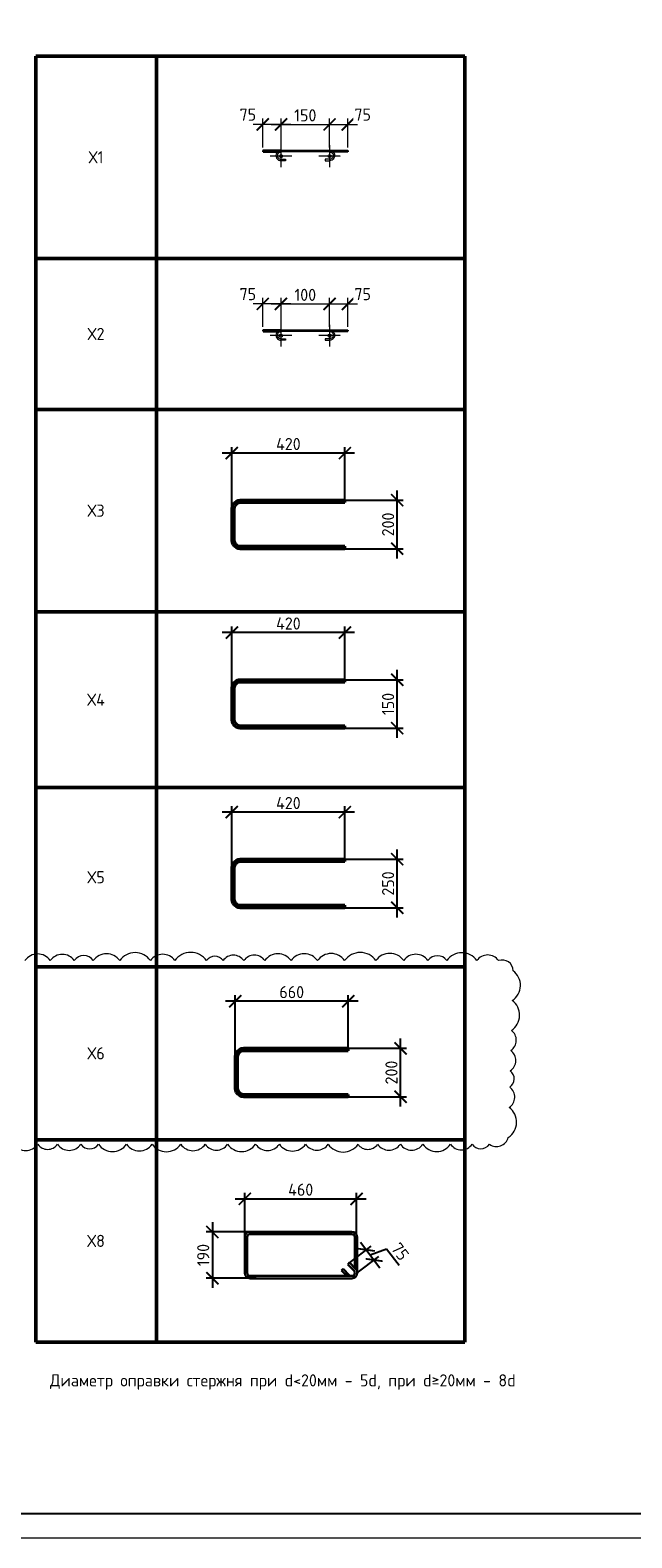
# Model space of a CAD drawing. Header units: millimetres. Extents: x 349531 to 1063351, y -131924 to 96186.
# Tile 127 of 228: x 611992 to 624383, y -77177 to -46141. Entities that reach past the tile are written whole.
import ezdxf

# ---------------------------------------------------------------- set-up
doc = ezdxf.new("R2010")
doc.units = ezdxf.units.MM
doc.linetypes.add('CENTER2', pattern=[28.575, 19.05, -3.175, 3.175, -3.175])
doc.linetypes.add('GOST2.303 4', pattern=[7, 5, -2, 0])
for name, color, linetype, lineweight in [('Арм_хомуты', 133, 'Continuous', 18), ('Арм_шпильки', 143, 'Continuous', 18), ('Выноски', 20, 'Continuous', 20), ('Осевая', 10, 'CENTER2', 20), ('подоснова', 151, 'Continuous', 5), ('поз.', 2, 'Continuous', 25), ('размер', 1, 'Continuous', 25), ('РАЗМЕРЫ', 1, 'Continuous', 9), ('ТОНКИЕ', 7, 'Continuous', 9)]:
    doc.layers.add(name, color=color, linetype=linetype, lineweight=lineweight)
doc.layers.add('Размеры _поперечного армирования', color=7, linetype='Continuous')
doc.layers.add('ТОЛСТЫЕ_ОСНОВНЫЕ', color=6, linetype='Continuous')
doc.styles.add('GOST 2.304', font='CS_Gost2304.shx')
doc.styles.add('GOST-2.304_Type-B', font='GOST_Common.ttf')
doc.dimstyles.new('мой', dxfattribs={"dimscale": 100, "dimtxt": 2.5, "dimasz": 2.5, "dimexe": 1.25, "dimexo": 0.625, "dimtad": 1, "dimdec": 0, "dimtxsty": 'GOST-2.304_Type-B', "dimblk": 'ARCHTICK', "dimcen": 2.5, "dimdle": 2, "dimaunit": 1, "dimadec": 1, "dimazin": 2, "dimtfac": 1, "dimtdec": 0, "dimtmove": 1, "dimatfit": 3, "dimfxl": 1, "dimtfill": 1, "dimlwd": -1, "dimlwe": -1, "dimarcsym": 0})
doc.dimstyles.new('СПДС', dxfattribs={"dimscale": 100, "dimtxt": 2.5, "dimasz": 2.5, "dimexe": 1.25, "dimexo": 0, "dimtad": 1, "dimdec": 0, "dimtxsty": 'GOST-2.304_Type-B', "dimblk": 'ARCHTICK', "dimcen": 2.5, "dimdle": 2, "dimadec": 0, "dimazin": 2, "dimtfac": 0.75, "dimtdec": 0, "dimtmove": 1, "dimatfit": 3, "dimfxl": 1, "dimtolj": 1, "dimarcsym": 1})

# ---------------------------------------------------------------- blocks, each defined once
blk = doc.blocks.new('*U1397')
at = {"layer": 'ТОЛСТЫЕ_ОСНОВНЫЕ', "color": 6}
blk.add_lwpolyline([(20, 5), (1256, 5), (1256, 589), (20, 589)], close=True, dxfattribs=at)
at = {"layer": 'ТОНКИЕ'}
blk.add_lwpolyline([(0, 0), (1261, 0), (1261, 594), (0, 594)], close=True, dxfattribs=at)
blk = doc.blocks.new('*T815')
at = {"layer": 'Выноски', "color": 0, "linetype": 'ByBlock', "lineweight": 50, "transparency": 16777216}
for p, q in [((0, 0), (8834, 0)), ((0, 0), (0, -26473)), ((2484, 0), (2484, -26473)), ((8834, 0), (8834, -26473)), ((0, -4165), (8834, -4165)), ((0, -7275), (8834, -7275)), ((0, -11440), (8834, -11440)), ((0, -15060), (8834, -15060)), ((0, -18749), (8834, -18749)), ((0, -22308), (8834, -22308)), ((0, -26473), (8834, -26473))]:
    blk.add_line(p, q, dxfattribs=at)
at = {"layer": 'Выноски', "color": 0, "transparency": 16777216, "char_height": 250, "width": 2183.67, "attachment_point": 5, "style": 'GOST-2.304_Type-B'}
for s, insert in [('Х1', (1242, -2083)), ('Х2', (1242, -5720)), ('Х3', (1242, -9358)), ('Х4', (1242, -13250)), ('Х5', (1242, -16904)), ('Х6', (1242, -20528)), ('Х8', (1242, -24390))]:
    blk.add_mtext(s, dxfattribs=dict(at, insert=insert))
blk = doc.blocks.new('*U490')
for p, q in [((-8, 0), (-7, 7.2)), ((-7, -7.2), (-8, 0)), ((-7, 7.2), (-4.2, 14)), ((-4.2, 14), (0.2, 19.8)), ((0.2, 19.8), (6, 24.2)), ((6, 24.2), (12.8, 27)), ((12.8, 27), (20, 28)), ((44, 28), (20, 28)), ((20, 20), (44, 20)), ((44, 20), (44, 28)), ((262.7, 28), (286.7, 28)), ((262.7, 20), (262.7, 28)), ((286.7, 20), (262.7, 20)), ((293.9, 27), (286.7, 28)), ((300.7, 24.2), (293.9, 27)), ((306.5, 19.8), (300.7, 24.2)), ((310.9, 14), (306.5, 19.8)), ((313.7, 7.2), (310.9, 14)), ((314.7, 0), (313.7, 7.2)), ((-4.2, -14), (-7, -7.2)), ((0.2, -19.8), (-4.2, -14)), ((6, -24.2), (0.2, -19.8)), ((12.8, -27), (6, -24.2)), ((20, -28), (12.8, -27)), ((20, -28), (286.7, -28)), ((286.7, -28), (293.9, -27)), ((293.9, -27), (300.7, -24.2)), ((300.7, -24.2), (306.5, -19.8)), ((306.5, -19.8), (310.9, -14)), ((310.9, -14), (313.7, -7.2)), ((313.7, -7.2), (314.7, 0))]:
    blk.add_line(p, q)
at = {"color": 0, "linetype": 'ByBlock', "lineweight": -2}
for p, q in [((0, 0), (0.7, 5.2)), ((0.7, 5.2), (2.7, 10)), ((2.7, 10), (5.9, 14.1)), ((5.9, 14.1), (10, 17.3)), ((10, 17.3), (14.8, 19.3)), ((14.8, 19.3), (20, 20)), ((291.8, 19.3), (286.7, 20)), ((296.7, 17.3), (291.8, 19.3)), ((300.8, 14.1), (296.7, 17.3)), ((304, 10), (300.8, 14.1)), ((306, 5.2), (304, 10)), ((306.7, 0), (306, 5.2)), ((0.7, -5.2), (0, 0)), ((2.7, -10), (0.7, -5.2)), ((5.9, -14.1), (2.7, -10)), ((10, -17.3), (5.9, -14.1)), ((14.8, -19.3), (10, -17.3)), ((20, -20), (14.8, -19.3)), ((20, -20), (286.7, -20)), ((286.7, -20), (291.8, -19.3)), ((291.8, -19.3), (296.7, -17.3)), ((296.7, -17.3), (300.8, -14.1)), ((300.8, -14.1), (304, -10)), ((304, -10), (306, -5.2)), ((306, -5.2), (306.7, 0))]:
    blk.add_line(p, q, dxfattribs=at)
at = {"style": 'GOST 2.304', "oblique": 15, "flags": 9}
for tag, p in [('ДИАМЕТР', (117.8, -62.2)), ('ДЛИНА', (118.1, -72.5)), ('ПОЗИЦИЯ', (118, -56.6)), ('КЛАСС', (118, -67.8)), ('МАССА', (118.7, -78.2))]:
    blk.add_attdef(tag, p, '', height=2.5, dxfattribs=at)
blk = doc.blocks.new('_ArchTick')
at = {"color": 0, "linetype": 'ByBlock', "const_width": 0.15}
blk.add_lwpolyline([(-0.5, -0.5), (0.5, 0.5)], dxfattribs=at)
blk = doc.blocks.new('*D816')
at = {"layer": 'DEFPOINTS', "color": 0, "lineweight": 50, "transparency": 16777216}
for p in [(618158, -48082), (617158, -48619), (618158, -48619)]:
    blk.add_point(p, dxfattribs=at)
at = {"layer": 'РАЗМЕРЫ', "color": 0, "linetype": 'Continuous', "transparency": 16777216}
for p, q in [((616958, -48082), (618358, -48082)), ((617158, -48557), (617158, -47957)), ((618158, -48556), (618158, -47957))]:
    blk.add_line(p, q, dxfattribs=at)
at = {"layer": 'РАЗМЕРЫ', "color": 0, "transparency": 16777216, "xscale": 250, "yscale": 250, "zscale": 250, "rotation": 180}
blk.add_blockref('_ArchTick', (617158, -48082), dxfattribs=at)
at = {"layer": 'РАЗМЕРЫ', "color": 0, "transparency": 16777216, "xscale": 250, "yscale": 250, "zscale": 250}
blk.add_blockref('_ArchTick', (618158, -48082), dxfattribs=at)
at = {"layer": 'РАЗМЕРЫ', "color": 0, "transparency": 16777216, "insert": (617658, -47895), "char_height": 250, "attachment_point": 5, "style": 'GOST-2.304_Type-B', "bg_fill": 3, "box_fill_scale": 1.1, "bg_fill_color": 256, "bg_fill_true_color": 13158600, "bg_fill_transparency": 0}
blk.add_mtext('150', dxfattribs=at)
blk = doc.blocks.new('*D1199')
at = {"layer": 'DEFPOINTS', "color": 0}
for p in [(616782, -48619), (617158, -48619)]:
    blk.add_point(p, dxfattribs=at)
at = {"layer": 'РАЗМЕРЫ', "color": 0, "linetype": 'Continuous'}
for p, q in [((617358, -48082), (616582, -48082)), ((616782, -48556), (616782, -47957)), ((617158, -48557), (617158, -47957))]:
    blk.add_line(p, q, dxfattribs=at)
at = {"layer": 'РАЗМЕРЫ', "color": 0, "xscale": 250, "yscale": 250, "zscale": 250, "rotation": 180}
blk.add_blockref('_ArchTick', (616782, -48082), dxfattribs=at)
at = {"layer": 'РАЗМЕРЫ', "color": 0, "xscale": 250, "yscale": 250, "zscale": 250}
blk.add_blockref('_ArchTick', (617158, -48082), dxfattribs=at)
at = {"layer": 'РАЗМЕРЫ', "color": 0, "insert": (616475, -47880), "char_height": 250, "attachment_point": 5, "style": 'GOST-2.304_Type-B', "bg_fill": 3, "box_fill_scale": 1.1, "bg_fill_color": 256, "bg_fill_true_color": 13158600, "bg_fill_transparency": 0}
blk.add_mtext('75', dxfattribs=at)
at = {"layer": 'DEFPOINTS', "color": 0}
blk.add_point((616782, -48082), dxfattribs=at)
blk = doc.blocks.new('*D1200')
at = {"layer": 'DEFPOINTS', "color": 0}
for p in [(618158, -48619), (618534, -48619)]:
    blk.add_point(p, dxfattribs=at)
at = {"layer": 'РАЗМЕРЫ', "color": 0, "linetype": 'Continuous'}
for p, q in [((617958, -48082), (618734, -48082)), ((618158, -48557), (618158, -47957)), ((618534, -48556), (618534, -47957))]:
    blk.add_line(p, q, dxfattribs=at)
at = {"layer": 'РАЗМЕРЫ', "color": 0, "xscale": 250, "yscale": 250, "zscale": 250, "rotation": 180}
blk.add_blockref('_ArchTick', (618158, -48082), dxfattribs=at)
at = {"layer": 'РАЗМЕРЫ', "color": 0, "xscale": 250, "yscale": 250, "zscale": 250}
blk.add_blockref('_ArchTick', (618534, -48082), dxfattribs=at)
at = {"layer": 'РАЗМЕРЫ', "color": 0, "insert": (618840, -47880), "char_height": 250, "attachment_point": 5, "style": 'GOST-2.304_Type-B', "bg_fill": 3, "box_fill_scale": 1.1, "bg_fill_color": 256, "bg_fill_true_color": 13158600, "bg_fill_transparency": 0}
blk.add_mtext('75', dxfattribs=at)
at = {"layer": 'DEFPOINTS', "color": 0}
blk.add_point((618534, -48082), dxfattribs=at)
blk = doc.blocks.new('*D818')
at = {"layer": 'DEFPOINTS', "color": 0, "lineweight": 50, "transparency": 16777216}
for p in [(618158, -51777), (617158, -52315), (618158, -52314)]:
    blk.add_point(p, dxfattribs=at)
at = {"layer": 'РАЗМЕРЫ', "color": 0, "linetype": 'Continuous', "transparency": 16777216}
for p, q in [((616958, -51777), (618358, -51777)), ((617158, -52252), (617158, -51652)), ((618158, -52251), (618158, -51652))]:
    blk.add_line(p, q, dxfattribs=at)
at = {"layer": 'РАЗМЕРЫ', "color": 0, "transparency": 16777216, "xscale": 250, "yscale": 250, "zscale": 250, "rotation": 180}
blk.add_blockref('_ArchTick', (617158, -51777), dxfattribs=at)
at = {"layer": 'РАЗМЕРЫ', "color": 0, "transparency": 16777216, "xscale": 250, "yscale": 250, "zscale": 250}
blk.add_blockref('_ArchTick', (618158, -51777), dxfattribs=at)
at = {"layer": 'РАЗМЕРЫ', "color": 0, "transparency": 16777216, "insert": (617658, -51590), "char_height": 250, "attachment_point": 5, "style": 'GOST-2.304_Type-B', "bg_fill": 3, "box_fill_scale": 1.1, "bg_fill_color": 256, "bg_fill_true_color": 13158600, "bg_fill_transparency": 0}
blk.add_mtext('100', dxfattribs=at)
blk = doc.blocks.new('*D1202')
at = {"layer": 'DEFPOINTS', "color": 0}
for p in [(616782, -52314), (617158, -52315)]:
    blk.add_point(p, dxfattribs=at)
at = {"layer": 'РАЗМЕРЫ', "color": 0, "linetype": 'Continuous'}
for p, q in [((617358, -51777), (616582, -51777)), ((616782, -52251), (616782, -51652)), ((617158, -52252), (617158, -51652))]:
    blk.add_line(p, q, dxfattribs=at)
at = {"layer": 'РАЗМЕРЫ', "color": 0, "xscale": 250, "yscale": 250, "zscale": 250, "rotation": 180}
blk.add_blockref('_ArchTick', (616782, -51777), dxfattribs=at)
at = {"layer": 'РАЗМЕРЫ', "color": 0, "xscale": 250, "yscale": 250, "zscale": 250}
blk.add_blockref('_ArchTick', (617158, -51777), dxfattribs=at)
at = {"layer": 'РАЗМЕРЫ', "color": 0, "insert": (616475, -51575), "char_height": 250, "attachment_point": 5, "style": 'GOST-2.304_Type-B', "bg_fill": 3, "box_fill_scale": 1.1, "bg_fill_color": 256, "bg_fill_true_color": 13158600, "bg_fill_transparency": 0}
blk.add_mtext('75', dxfattribs=at)
at = {"layer": 'DEFPOINTS', "color": 0}
blk.add_point((616782, -51777), dxfattribs=at)
blk = doc.blocks.new('*D1203')
at = {"layer": 'DEFPOINTS', "color": 0}
for p in [(618158, -52315), (618534, -52314)]:
    blk.add_point(p, dxfattribs=at)
at = {"layer": 'РАЗМЕРЫ', "color": 0, "linetype": 'Continuous'}
for p, q in [((617958, -51777), (618734, -51777)), ((618158, -52252), (618158, -51652)), ((618534, -52251), (618534, -51652))]:
    blk.add_line(p, q, dxfattribs=at)
at = {"layer": 'РАЗМЕРЫ', "color": 0, "xscale": 250, "yscale": 250, "zscale": 250, "rotation": 180}
blk.add_blockref('_ArchTick', (618158, -51777), dxfattribs=at)
at = {"layer": 'РАЗМЕРЫ', "color": 0, "xscale": 250, "yscale": 250, "zscale": 250}
blk.add_blockref('_ArchTick', (618534, -51777), dxfattribs=at)
at = {"layer": 'РАЗМЕРЫ', "color": 0, "insert": (618840, -51575), "char_height": 250, "attachment_point": 5, "style": 'GOST-2.304_Type-B', "bg_fill": 3, "box_fill_scale": 1.1, "bg_fill_color": 256, "bg_fill_true_color": 13158600, "bg_fill_transparency": 0}
blk.add_mtext('75', dxfattribs=at)
at = {"layer": 'DEFPOINTS', "color": 0}
blk.add_point((618534, -51777), dxfattribs=at)
blk = doc.blocks.new('*U682')
at = {"color": 0, "linetype": 'ByBlock', "lineweight": -2}
for p, q in [((-99.8, 25), (-99.8, 455.9)), ((-89.8, 455.9), (-99.8, 455.9)), ((-89.8, 25), (-89.8, 455.9)), ((89.8, 25), (89.8, 455.9)), ((89.8, 455.9), (99.8, 455.9)), ((99.8, 25), (99.8, 455.9)), ((-98.6, 15.9), (-99.8, 25)), ((-95.1, 7.5), (-98.6, 15.9)), ((-89.6, 0.3), (-95.1, 7.5)), ((-89, 18.5), (-89.8, 25)), ((-82.3, -5.3), (-89.6, 0.3)), ((-86.5, 12.5), (-89, 18.5)), ((-82.5, 7.3), (-86.5, 12.5)), ((-77.3, 3.3), (-82.5, 7.3)), ((-71.3, 0.9), (-77.3, 3.3)), ((-64.8, 0), (-71.3, 0.9)), ((-64.8, 0), (64.8, 0)), ((64.8, 0), (71.3, 0.9)), ((71.3, 0.9), (77.3, 3.3)), ((77.3, 3.3), (82.5, 7.3)), ((82.3, -5.3), (89.6, 0.3)), ((82.5, 7.3), (86.5, 12.5)), ((86.5, 12.5), (89, 18.5)), ((89, 18.5), (89.8, 25)), ((89.6, 0.3), (95.1, 7.5)), ((95.1, 7.5), (98.6, 15.9)), ((98.6, 15.9), (99.8, 25)), ((-73.9, -8.8), (-82.3, -5.3)), ((-64.8, -10), (-73.9, -8.8)), ((64.8, -10), (-64.8, -10)), ((64.8, -10), (73.9, -8.8)), ((73.9, -8.8), (82.3, -5.3))]:
    blk.add_line(p, q, dxfattribs=at)
at = {"style": 'GOST 2.304', "oblique": 15, "flags": 9}
for tag, p in [('ПОЗИЦИЯ', (993.5, -185)), ('ДИАМЕТР', (993.8, -189.3)), ('КЛАСС', (994.1, -193.8)), ('ДЛИНА', (994.5, -198.5)), ('МАССА', (994.8, -203.9))]:
    blk.add_attdef(tag, p, '', height=2.5, dxfattribs=at)
blk = doc.blocks.new('*D819')
at = {"layer": 'DEFPOINTS', "color": 0, "transparency": 16777216}
for p in [(617845, -55817), (619550, -55817), (618142, -56815)]:
    blk.add_point(p, dxfattribs=at)
at = {"layer": 'РАЗМЕРЫ', "color": 0, "lineweight": -2, "transparency": 16777216}
for p, q in [((617845, -55817), (619675, -55817)), ((619550, -57015), (619550, -55617)), ((618142, -56815), (619675, -56815))]:
    blk.add_line(p, q, dxfattribs=at)
at = {"layer": 'РАЗМЕРЫ', "color": 0, "lineweight": -2, "transparency": 16777216, "xscale": 250, "yscale": 250, "zscale": 250}
for p, rotation in [((619550, -55817), 90), ((619550, -56815), 270)]:
    blk.add_blockref('_ArchTick', p, dxfattribs=dict(at, rotation=rotation))
at = {"layer": 'РАЗМЕРЫ', "color": 0, "transparency": 16777216, "insert": (619363, -56316), "char_height": 250, "attachment_point": 5, "rotation": 90, "style": 'GOST-2.304_Type-B'}
blk.add_mtext('\\A1;200', dxfattribs=at)
blk = doc.blocks.new('*D1204')
at = {"layer": 'DEFPOINTS', "color": 0, "lineweight": 50, "transparency": 16777216}
for p in [(616145, -54848), (616145, -56049), (618474, -55867)]:
    blk.add_point(p, dxfattribs=at)
at = {"layer": 'размер', "color": 0, "lineweight": -2, "transparency": 16777216}
for p, q in [((618674, -54848), (615945, -54848)), ((616145, -56049), (616145, -54723)), ((618474, -55867), (618474, -54723))]:
    blk.add_line(p, q, dxfattribs=at)
at = {"layer": 'размер', "color": 0, "lineweight": -2, "transparency": 16777216, "xscale": 250, "yscale": 250, "zscale": 250, "rotation": 180}
blk.add_blockref('_ArchTick', (616145, -54848), dxfattribs=at)
at = {"layer": 'размер', "color": 0, "lineweight": -2, "transparency": 16777216, "xscale": 250, "yscale": 250, "zscale": 250}
blk.add_blockref('_ArchTick', (618474, -54848), dxfattribs=at)
at = {"layer": 'размер', "color": 0, "transparency": 16777216, "insert": (617310, -54661), "char_height": 250, "attachment_point": 5, "style": 'GOST-2.304_Type-B'}
blk.add_mtext('\\A1;420', dxfattribs=at)
blk = doc.blocks.new('*D817')
at = {"layer": 'DEFPOINTS', "color": 0, "transparency": 16777216}
for p in [(617845, -59512), (619550, -59512), (618142, -60510)]:
    blk.add_point(p, dxfattribs=at)
at = {"layer": 'РАЗМЕРЫ', "color": 0, "lineweight": -2, "transparency": 16777216}
for p, q in [((617845, -59512), (619675, -59512)), ((619550, -60710), (619550, -59312)), ((618142, -60510), (619675, -60510))]:
    blk.add_line(p, q, dxfattribs=at)
at = {"layer": 'РАЗМЕРЫ', "color": 0, "lineweight": -2, "transparency": 16777216, "xscale": 250, "yscale": 250, "zscale": 250}
for p, rotation in [((619550, -59512), 90), ((619550, -60510), 270)]:
    blk.add_blockref('_ArchTick', p, dxfattribs=dict(at, rotation=rotation))
at = {"layer": 'РАЗМЕРЫ', "color": 0, "transparency": 16777216, "insert": (619363, -60011), "char_height": 250, "attachment_point": 5, "rotation": 90, "style": 'GOST-2.304_Type-B'}
blk.add_mtext('\\A1;150', dxfattribs=at)
blk = doc.blocks.new('*D1201')
at = {"layer": 'DEFPOINTS', "color": 0, "lineweight": 50, "transparency": 16777216}
for p in [(616145, -58543), (618474, -59562), (616145, -59744)]:
    blk.add_point(p, dxfattribs=at)
at = {"layer": 'размер', "color": 0, "lineweight": -2, "transparency": 16777216}
for p, q in [((618674, -58543), (615945, -58543)), ((616145, -59744), (616145, -58418)), ((618474, -59562), (618474, -58418))]:
    blk.add_line(p, q, dxfattribs=at)
at = {"layer": 'размер', "color": 0, "lineweight": -2, "transparency": 16777216, "xscale": 250, "yscale": 250, "zscale": 250, "rotation": 180}
blk.add_blockref('_ArchTick', (616145, -58543), dxfattribs=at)
at = {"layer": 'размер', "color": 0, "lineweight": -2, "transparency": 16777216, "xscale": 250, "yscale": 250, "zscale": 250}
blk.add_blockref('_ArchTick', (618474, -58543), dxfattribs=at)
at = {"layer": 'размер', "color": 0, "transparency": 16777216, "insert": (617310, -58356), "char_height": 250, "attachment_point": 5, "style": 'GOST-2.304_Type-B'}
blk.add_mtext('\\A1;420', dxfattribs=at)
blk = doc.blocks.new('*D827')
at = {"layer": 'DEFPOINTS', "color": 0, "transparency": 16777216}
for p in [(617845, -63207), (619550, -63207), (618142, -64206)]:
    blk.add_point(p, dxfattribs=at)
at = {"layer": 'РАЗМЕРЫ', "color": 0, "lineweight": -2, "transparency": 16777216}
for p, q in [((617845, -63207), (619675, -63207)), ((619550, -64406), (619550, -63007)), ((618142, -64206), (619675, -64206))]:
    blk.add_line(p, q, dxfattribs=at)
at = {"layer": 'РАЗМЕРЫ', "color": 0, "lineweight": -2, "transparency": 16777216, "xscale": 250, "yscale": 250, "zscale": 250}
for p, rotation in [((619550, -63207), 90), ((619550, -64206), 270)]:
    blk.add_blockref('_ArchTick', p, dxfattribs=dict(at, rotation=rotation))
at = {"layer": 'РАЗМЕРЫ', "color": 0, "transparency": 16777216, "insert": (619363, -63707), "char_height": 250, "attachment_point": 5, "rotation": 90, "style": 'GOST-2.304_Type-B'}
blk.add_mtext('\\A1;250', dxfattribs=at)
blk = doc.blocks.new('*D1205')
at = {"layer": 'DEFPOINTS', "color": 0, "lineweight": 50, "transparency": 16777216}
for p in [(616145, -62238), (618474, -63257), (616145, -63439)]:
    blk.add_point(p, dxfattribs=at)
at = {"layer": 'размер', "color": 0, "lineweight": -2, "transparency": 16777216}
for p, q in [((618674, -62238), (615945, -62238)), ((616145, -63439), (616145, -62113)), ((618474, -63257), (618474, -62113))]:
    blk.add_line(p, q, dxfattribs=at)
at = {"layer": 'размер', "color": 0, "lineweight": -2, "transparency": 16777216, "xscale": 250, "yscale": 250, "zscale": 250, "rotation": 180}
blk.add_blockref('_ArchTick', (616145, -62238), dxfattribs=at)
at = {"layer": 'размер', "color": 0, "lineweight": -2, "transparency": 16777216, "xscale": 250, "yscale": 250, "zscale": 250}
blk.add_blockref('_ArchTick', (618474, -62238), dxfattribs=at)
at = {"layer": 'размер', "color": 0, "transparency": 16777216, "insert": (617310, -62051), "char_height": 250, "attachment_point": 5, "style": 'GOST-2.304_Type-B'}
blk.add_mtext('\\A1;420', dxfattribs=at)
blk = doc.blocks.new('*D828')
at = {"layer": 'DEFPOINTS', "color": 0, "transparency": 16777216}
for p in [(617914, -67100), (619620, -67100), (618211, -68098)]:
    blk.add_point(p, dxfattribs=at)
at = {"layer": 'РАЗМЕРЫ', "color": 0, "lineweight": -2, "transparency": 16777216}
for p, q in [((619620, -68298), (619620, -66900)), ((617914, -67100), (619745, -67100)), ((618211, -68098), (619745, -68098))]:
    blk.add_line(p, q, dxfattribs=at)
at = {"layer": 'РАЗМЕРЫ', "color": 0, "lineweight": -2, "transparency": 16777216, "xscale": 250, "yscale": 250, "zscale": 250}
for p, rotation in [((619620, -67100), 90), ((619620, -68098), 270)]:
    blk.add_blockref('_ArchTick', p, dxfattribs=dict(at, rotation=rotation))
at = {"layer": 'РАЗМЕРЫ', "color": 0, "transparency": 16777216, "insert": (619432, -67599), "char_height": 250, "attachment_point": 5, "rotation": 90, "style": 'GOST-2.304_Type-B'}
blk.add_mtext('\\A1;200', dxfattribs=at)
blk = doc.blocks.new('*D1206')
at = {"layer": 'DEFPOINTS', "color": 0, "transparency": 16777216}
for p in [(616214, -66131), (616214, -67332), (618544, -67150)]:
    blk.add_point(p, dxfattribs=at)
at = {"layer": 'размер', "color": 0, "lineweight": -2, "transparency": 16777216}
for p, q in [((616214, -67332), (616214, -66006)), ((618544, -67150), (618544, -66006)), ((618744, -66131), (616014, -66131))]:
    blk.add_line(p, q, dxfattribs=at)
at = {"layer": 'размер', "color": 0, "lineweight": -2, "transparency": 16777216, "xscale": 250, "yscale": 250, "zscale": 250, "rotation": 180}
blk.add_blockref('_ArchTick', (616214, -66131), dxfattribs=at)
at = {"layer": 'размер', "color": 0, "lineweight": -2, "transparency": 16777216, "xscale": 250, "yscale": 250, "zscale": 250}
blk.add_blockref('_ArchTick', (618544, -66131), dxfattribs=at)
at = {"layer": 'размер', "color": 0, "transparency": 16777216, "insert": (617379, -65943), "char_height": 250, "attachment_point": 5, "style": 'GOST-2.304_Type-B'}
blk.add_mtext('\\A1;660', dxfattribs=at)
blk = doc.blocks.new('*U683')
at = {"color": 0, "linetype": 'ByBlock', "lineweight": -2}
for p, q in [((-10, 160.6), (-10, 12.5)), ((-10, 159.6), (-10, 160.6)), ((22, 118.2), (-3.4, 143.7)), ((0, 159.6), (0, 160.6)), ((0, 140.3), (0, 12.5)), ((3.7, 150.8), (29.1, 125.3)), ((432, 183.1), (12.5, 183.1)), ((432, 173.1), (12.5, 173.1)), ((29.1, 125.3), (22, 118.2)), ((47.8, 144), (22.3, 169.4)), ((32.8, 173.1), (54.9, 151.1)), ((54.9, 151.1), (47.8, 144)), ((444.5, 12.5), (444.5, 160.6)), ((454.5, 12.5), (454.5, 160.6)), ((12.5, 0), (432, 0)), ((12.5, -10), (432, -10))]:
    blk.add_line(p, q, dxfattribs=at)
for centre, radius, start, end in [((12.5, 160.6), 22.5, 90, 180), ((12.5, 159.6), 22.5, 180, 225), ((12.5, 160.6), 12.5, 90, 180), ((12.5, 159.6), 12.5, 180, 225), ((13.5, 160.6), 12.5, 45, 90), ((432, 160.6), 22.5, 0, 90), ((432, 160.6), 12.5, 0, 90), ((12.5, 12.5), 22.5, 180, 270), ((12.5, 12.5), 12.5, 180, 270), ((432, 12.5), 12.5, 270, 0), ((432, 12.5), 22.5, 270, 0)]:
    blk.add_arc(centre, radius, start, end, dxfattribs=at)
at = {"style": 'GOST 2.304', "oblique": 15, "flags": 9}
for tag, p in [('ДИАМЕТР', (-52.8, -63)), ('ПОЗИЦИЯ', (-52.3, -58)), ('КЛАСС', (-53, -68.7)), ('ДЛИНА', (-52.5, -73.8)), ('МАССА', (-52.3, -78.3))]:
    blk.add_attdef(tag, p, '', height=2.5, dxfattribs=at)
blk = doc.blocks.new('*D846')
at = {"layer": 'DEFPOINTS', "color": 0, "transparency": 16777216}
for p in [(616691, -70881), (615744, -71832), (616648, -71832)]:
    blk.add_point(p, dxfattribs=at)
at = {"layer": 'РАЗМЕРЫ', "color": 0, "lineweight": -2, "transparency": 16777216}
for p, q in [((615744, -70681), (615744, -72032)), ((616691, -70881), (615619, -70881)), ((616648, -71832), (615619, -71832))]:
    blk.add_line(p, q, dxfattribs=at)
at = {"layer": 'РАЗМЕРЫ', "color": 0, "lineweight": -2, "transparency": 16777216, "xscale": 250, "yscale": 250, "zscale": 250}
for p, rotation in [((615744, -70881), 90), ((615744, -71832), 270)]:
    blk.add_blockref('_ArchTick', p, dxfattribs=dict(at, rotation=rotation))
at = {"layer": 'РАЗМЕРЫ', "color": 0, "transparency": 16777216, "insert": (615556, -71356), "char_height": 250, "attachment_point": 5, "rotation": 90, "style": 'GOST-2.304_Type-B'}
blk.add_mtext('\\A1;190', dxfattribs=at)
blk = doc.blocks.new('*D847')
at = {"layer": 'DEFPOINTS', "color": 0, "transparency": 16777216}
for p in [(618714, -70198), (616414, -71212, 1800), (618714, -71089, 1800)]:
    blk.add_point(p, dxfattribs=at)
at = {"layer": 'РАЗМЕРЫ', "color": 0, "lineweight": -2, "transparency": 16777216}
for p, q in [((616414, -71212), (616414, -70073)), ((618714, -71089), (618714, -70073)), ((616214, -70198), (618914, -70198))]:
    blk.add_line(p, q, dxfattribs=at)
at = {"layer": 'РАЗМЕРЫ', "color": 0, "lineweight": -2, "transparency": 16777216, "xscale": 250, "yscale": 250, "zscale": 250, "rotation": 180}
blk.add_blockref('_ArchTick', (616414, -70198), dxfattribs=at)
at = {"layer": 'РАЗМЕРЫ', "color": 0, "lineweight": -2, "transparency": 16777216, "xscale": 250, "yscale": 250, "zscale": 250}
blk.add_blockref('_ArchTick', (618714, -70198), dxfattribs=at)
at = {"layer": 'РАЗМЕРЫ', "color": 0, "transparency": 16777216, "insert": (617564, -70010), "char_height": 250, "attachment_point": 5, "style": 'GOST-2.304_Type-B'}
blk.add_mtext('\\A1;460', dxfattribs=at)
blk = doc.blocks.new('*D1531')
at = {"layer": 'DEFPOINTS', "color": 0, "transparency": 16777216}
for p in [(618566, -71513, 1800), (619076, -71458), (618725, -71723, 1800)]:
    blk.add_point(p, dxfattribs=at)
at = {"layer": 'Размеры _поперечного армирования', "color": 0, "lineweight": -2, "transparency": 16777216}
for p, q in [((618566, -71513), (619016, -71172)), ((618795, -71088), (619196, -71618)), ((618996, -71353), (619332, -71228)), ((619332, -71228), (619588, -71566)), ((618725, -71723), (619175, -71383))]:
    blk.add_line(p, q, dxfattribs=at)
at = {"layer": 'Размеры _поперечного армирования', "color": 0, "lineweight": -2, "transparency": 16777216, "xscale": 250, "yscale": 250, "zscale": 250}
for p, rotation in [((618916, -71248), 127.1042832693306), ((619076, -71458), 307.1042832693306)]:
    blk.add_blockref('_ArchTick', p, dxfattribs=dict(at, rotation=rotation))
at = {"layer": 'Размеры _поперечного армирования', "color": 0, "transparency": 16777216, "insert": (619610, -71284), "char_height": 250, "attachment_point": 5, "rotation": 307.1043, "style": 'GOST-2.304_Type-B'}
blk.add_mtext('\\A1;75', dxfattribs=at)

msp = doc.modelspace()

# ---------------------------------------------------------------- linework, layer by layer
at = {"layer": 'РАЗМЕРЫ', "color": 240, "true_color": 0xed1f24}
msp.add_lwpolyline([(611655.7, -69075.6, 0.5205671), (612150.1, -69075.6, 0.5205671), (612553, -69075.6, 0.5205671), (613035.5, -69075.6, 0.5205671), (613400.2, -69075.6, 0.5205671), (613977.9, -69075.6, 0.5205671), (614503.9, -69075.6, 0.5205671), (615092.2, -69075.6, 0.5205671), (615598.2, -69075.6, 0.5205671), (616058.6, -69075.6, 0.5205671), (616634.8, -69075.6, 0.5205671), (617124.5, -69075.6, 0.5205671), (617663.7, -69075.6, 0.5205671), (618131.1, -69075.6, 0.5205671), (618744.4, -69075.6, 0.5205671), (619146.4, -69075.6, 0.5205671), (619615.6, -69075.6, 0.5205671), (620079.3, -69075.6, 0.5205671), (620649.8, -69075.6, 0.5205671), (621092.8, -69075.6, 0.5205671), (621449.7, -69075.6, 0.5205671), (621838.5, -68936.3, 0.5205671), (621856.3, -68318.8, 0.5205671), (621868.4, -67900.5, 0.5205671), (621878.1, -67563.3, 0.5205671), (621890.2, -67143.4, 0.5205671), (621902.1, -66732.4, 0.5205671), (621919.9, -66116.6, 0.5205671), (621937.6, -65503.9, 0.5205671), (621637.6, -65294.9, 0.5205671), (621190.5, -65294.9, 0.5205671), (620572.4, -65294.9, 0.5205671), (620182.7, -65294.9, 0.5205671), (619684.7, -65294.9, 0.5205671), (619111.9, -65294.9, 0.5205671), (618467.9, -65294.9, 0.5205671), (617908.5, -65294.9, 0.5205671), (617363.8, -65294.9, 0.5205671), (616823.9, -65294.9, 0.5205671), (616392, -65294.9, 0.5205671), (615963.7, -65294.9, 0.5205671), (615624.3, -65294.9, 0.5205671), (614972.3, -65294.9, 0.5205671), (614468.3, -65294.9, 0.5205671), (613837.7, -65294.9, 0.5205671), (613292.5, -65294.9, 0.5205671), (612900.4, -65294.9, 0.5205671), (612407.6, -65294.9, 0.5205671), (611883.3, -65294.9, 0.5205671)], format="xyb", dxfattribs=at)

# ---------------------------------------------------------------- block references
at = {"xscale": 100, "yscale": 100, "zscale": 100}
msp.add_blockref('*U1397', (518847.3, -77177.1, 3100), dxfattribs=at)
msp.add_blockref('*T815', (612107.5, -46674.4))
at = {"lineweight": 30, "xscale": 4.97475, "yscale": 4.97475, "zscale": 4.97475, "rotation": 180}
msp.add_blockref('*U683', (618675.3, -70924.5, 1800), dxfattribs=at)
at = {"layer": 'Арм_хомуты', "lineweight": 40, "xscale": 5, "yscale": 5, "zscale": 5, "rotation": 270}
for p in [(616194.9, -56316.2), (616194.9, -60011.3), (616194.9, -63706.5), (616264.2, -67599)]:
    msp.add_blockref('*U682', p, dxfattribs=at)
at = {"layer": 'Арм_шпильки', "color": 3, "xscale": 3.75, "yscale": 3.75, "zscale": 3.75, "rotation": 180}
for p in [(618232.6, -48723.6), (618232.6, -52418.8)]:
    msp.add_blockref('*U490', p, dxfattribs=at)

# ---------------------------------------------------------------- texts
at = {"ltscale": 100, "insert": (612247.9, -73810.4), "char_height": 250, "width": 17398.124, "attachment_point": 1, "style": 'GOST-2.304_Type-B'}
msp.add_mtext(' Диаметр оправки стержня при d<20мм - 5d, при d≥20мм - 8d', dxfattribs=at)

# ---------------------------------------------------------------- dimensions: what is measured, and where the dimension line sits
at = {"layer": 'размер'}
for base, p1, p2, text, picture, middle in [((616144.9, -54848.1), (618474.4, -55867), (616144.9, -56049), '420', '*D1204', (617309.7, -54660.6)), ((616144.9, -58543.3), (618474.4, -59562.2), (616144.9, -59744.1), '420', '*D1201', (617309.7, -58355.8)), ((616144.9, -62238.5), (618474.4, -63257.4), (616144.9, -63439.3), '420', '*D1205', (617309.7, -62051)), ((616214.2, -66131), (618543.7, -67149.9), (616214.2, -67331.8), '660', '*D1206', (617379, -65943.5))]:
    dim = msp.add_linear_dim(base=base, p1=p1, p2=p2, text=text, dimstyle='СПДС', dxfattribs=at)
    dim.commit()
    dim.dimension.update_dxf_attribs({"geometry": picture, "text_midpoint": middle})
at = {"layer": 'РАЗМЕРЫ'}
for base, p1, p2, picture, middle in [((619550.3, -55817), (618142.2, -56815.3), (617844.9, -55817), '*D819', (619362.8, -56316.2)), ((615743.8, -71831.6, 1800), (616690.8, -70880.8, 1800), (616647.5, -71831.6, 1800), '*D846', (615556.3, -71356.2, 1800))]:
    dim = msp.add_linear_dim(base=base, p1=p1, p2=p2, angle=90, dimstyle='СПДС', override={"dimlfac": 0.2, "dimtofl": 0}, dxfattribs=at)
    dim.commit()
    dim.dimension.update_dxf_attribs({"geometry": picture, "text_midpoint": middle})
for base, p1, p2, text, picture, middle in [((619550.3, -59512.2), (618142.2, -60510.5), (617844.9, -59512.2), '150', '*D817', (619362.8, -60011.3)), ((619550.3, -63207.4), (618142.2, -64205.7), (617844.9, -63207.4), '250', '*D827', (619362.8, -63706.5)), ((619619.6, -67099.9), (618211.5, -68098.1), (617914.2, -67099.9), '200', '*D828', (619432.1, -67599))]:
    dim = msp.add_linear_dim(base=base, p1=p1, p2=p2, angle=90, text=text, dimstyle='СПДС', override={"dimlfac": 0.2, "dimtofl": 0}, dxfattribs=at)
    dim.commit()
    dim.dimension.update_dxf_attribs({"geometry": picture, "text_midpoint": middle})
dim = msp.add_linear_dim(base=(618713.5, -70198), p1=(616414.4, -71212.3, 1800), p2=(618713.5, -71089.4, 1800), dimstyle='СПДС', override={"dimlfac": 0.2, "dimtofl": 0}, dxfattribs=at)
dim.commit()
dim.dimension.update_dxf_attribs({"geometry": '*D847', "text_midpoint": (617563.9, -70010.5)})
at = {"layer": 'Размеры _поперечного армирования', "color": 1}
dim = msp.add_aligned_dim(p1=(618565.6, -71512.7, 1800), p2=(618725.1, -71723.5, 1800), distance=439.4, text='75', dimstyle='СПДС', dxfattribs=at)
dim.commit()
dim.dimension.update_dxf_attribs({"geometry": '*D1531', "text_midpoint": (619519.4, -71164.6)})

# ---------------------------------------------------------------- next in the draw order: dimensions: what is measured, and where the dimension line sits
at = {"layer": 'РАЗМЕРЫ'}
for base, p1, p2, text, picture, middle in [((618157.6, -48082.1), (617157.6, -48619.4), (618157.6, -48618.6), '150', '*D816', (617657.6, -47894.6)), ((618157.6, -51777.3), (617157.6, -52314.5), (618157.6, -52313.8), '100', '*D818', (617657.6, -51589.8))]:
    dim = msp.add_linear_dim(base=base, p1=p1, p2=p2, text=text, dimstyle='мой', dxfattribs=at)
    dim.commit()
    dim.dimension.update_dxf_attribs({"geometry": picture, "text_midpoint": middle})

# ---------------------------------------------------------------- next in the draw order: linework, layer by layer
at = {"layer": 'поз.', "linetype": 'GOST2.303 4', "ltscale": 0.4}
for points in [[(617157.6, -48618.6), (616781.6, -48618.6), (616781.6, -48648.6), (617156.3, -48648.8)], [(618157.6, -48618.6), (618533.6, -48618.6), (618533.6, -48648.6), (618158.9, -48648.8)], [(617157.6, -52313.8), (616781.6, -52313.8), (616781.6, -52343.8), (617156.3, -52344)], [(618157.6, -52313.8), (618533.6, -52313.8), (618533.6, -52343.8), (618158.9, -52344)]]:
    msp.add_lwpolyline(points, dxfattribs=at)

# ---------------------------------------------------------------- next in the draw order: dimensions: what is measured, and where the dimension line sits
at = {"layer": 'РАЗМЕРЫ'}
for base, p1, p2, picture, middle in [((616781.6, -48082.1), (617157.6, -48619.4), (616781.6, -48618.6), '*D1199', (616474.8, -48067.8)), ((616781.6, -51777.3), (617157.6, -52314.5), (616781.6, -52313.8), '*D1202', (616474.8, -51763))]:
    dim = msp.add_linear_dim(base=base, p1=p1, p2=p2, text='75', dimstyle='мой', dxfattribs=at)
    dim.commit()
    dim.dimension.update_dxf_attribs({"geometry": picture, "text_midpoint": middle, "dimtype": 160})
for base, p1, p2, picture, middle in [((618533.6, -48082.1), (618157.6, -48619.4), (618533.6, -48618.6), '*D1200', (618840.4, -48067.8)), ((618533.6, -51777.3), (618157.6, -52314.5), (618533.6, -52313.8), '*D1203', (618840.4, -51763))]:
    dim = msp.add_linear_dim(base=base, p1=p1, p2=p2, angle=180, text='75', dimstyle='мой', dxfattribs=at)
    dim.commit()
    dim.dimension.update_dxf_attribs({"geometry": picture, "text_midpoint": middle, "dimtype": 160})

# ---------------------------------------------------------------- next in the draw order: linework, layer by layer
at = {"layer": 'Осевая', "ltscale": 0.1}
for p, q in [((617157.6, -48511.1), (617157.6, -48959.4)), ((618157.6, -48511.1), (618157.6, -48959.4)), ((617381.8, -48735.2), (616933.5, -48735.2)), ((618381.7, -48735.2), (617933.4, -48735.2)), ((617381.8, -52430.4), (616933.5, -52430.4)), ((617157.6, -52206.3), (617157.6, -52654.5)), ((618381.7, -52430.4), (617933.4, -52430.4)), ((618157.6, -52206.3), (618157.6, -52654.5))]:
    msp.add_line(p, q, dxfattribs=at)
at = {"layer": 'подоснова'}
for centre in [(617157.6, -48735.2), (618157.6, -48735.2), (617157.6, -52430.4), (618157.6, -52430.4)]:
    msp.add_circle(centre, 32, dxfattribs=at)

doc.saveas('drawing.dxf')
